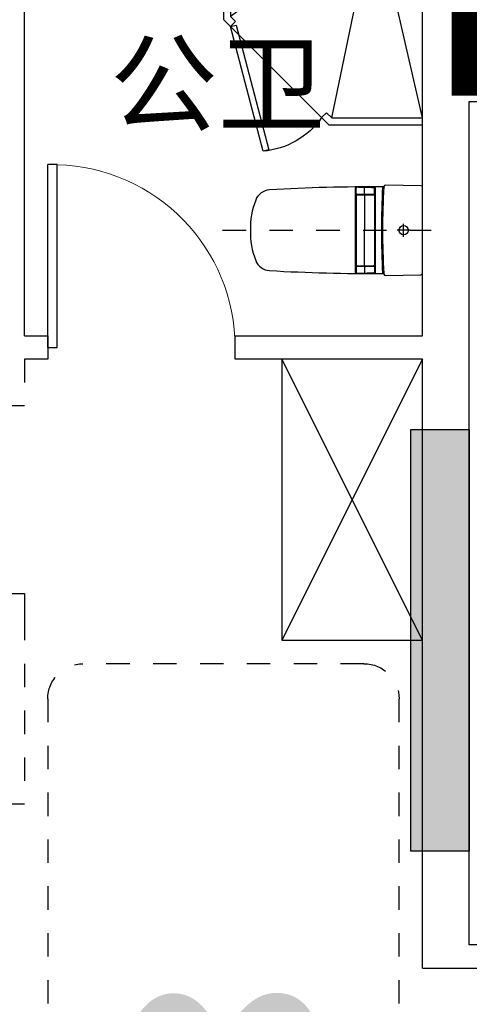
# Model space of a CAD drawing. Header units: millimetres. Extents: x 296296 to 297283, y 219875 to 220035.
# Tile 156 of 256: x 296893.9 to 296895.82, y 220015.3 to 220019.5. Entities that reach past the tile are written whole.
import ezdxf

# ---------------------------------------------------------------- set-up
doc = ezdxf.new("R2010")
doc.units = ezdxf.units.MM
for name, pattern in [('-DASH', [0.35, 0.25, -0.1]), ('185洋房-中间套（报建版）-旧规$0$DASH', [0.35, 0.25, -0.1]), ('185洋房-中间套（报建版）-旧规$0$洋房户型$0$_DASH', [0.6000000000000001, 0.4, -0.2]), ('185洋房-中间套（报建版）-旧规$0$洋房户型$0$DASH', [0.35, 0.25, -0.1])]:
    doc.linetypes.add(name, pattern=pattern)
doc.layers.add('面积-住宅全面积', color=1, linetype='Continuous')
doc.layers.add('面积-计容-住宅-0.5', color=1, linetype='Continuous', lineweight=0)
doc.layers.add('面积-计容-住宅-1', color=1, linetype='Continuous', lineweight=0)
doc.styles.add('dw', font='simhei.ttf')
doc.styles.get("Standard").update_dxf_attribs({"font": 'arial.ttf'})

# ---------------------------------------------------------------- blocks, each defined once
blk = doc.blocks.new('wy53eu64i765i57i78i')
blk.add_hatch(color=253).paths.add_polyline_path([(989374.8548267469, 189058.4377518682), (989374.8548267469, 187258.4381568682), (989124.8548267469, 187258.4381568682), (989124.8548267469, 189058.4377518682)], flags=0)
at = {"color": 253}
blk.add_lwpolyline([(989374.8548267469, 189058.4377518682), (989374.8548267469, 187258.4381568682), (989124.8548267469, 187258.4381568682), (989124.8548267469, 189058.4377518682), (989374.8548267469, 189058.4377518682)], close=True, dxfattribs=at)
blk = doc.blocks.new('sayea5yuteaytuytrauyt')
h = blk.add_hatch()
h.set_pattern_fill('钢筋混凝土', color=253, scale=100)
h.set_pattern_definition([(45, (0, 0), (-176.7766952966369, 176.7766952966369), []), (49.99999999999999, (0, 0), (717.2601826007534, -62.75213498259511), [75, -825]), (355, (0, 0), (-138.751333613, 752.1921337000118), [60, -660]), (100.4514, (59.77168, -5.22934), (578.5093817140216, 689.4395420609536), [63.74019000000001, -701.142112]), (46.1842, (0, 200), (1067.241048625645, -165.5190143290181), [112.5, -1237.5]), (96.63560000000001, (88.936745, 186.206693), (934.6627055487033, 974.1178709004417), [95.610288, -1051.713]), (351.1842, (0, 200), (934.6619451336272, 974.1186009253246), [90, -990]), (21, (100, 150), (596.9070521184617, -402.6188906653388), [75, -825]), (326.0000000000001, (100, 150), (243.3153319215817, 725.150045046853), [60, -660]), (71.4514, (149.742233, 116.448394), (840.22262858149, 322.5304967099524), [63.74019000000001, -701.142112]), (37.5, (0, 0), (12.15985531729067, 332.8938538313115), [0, -652, 0, -670, 0, -662.5]), (7.5, (0, 0), (263.0695374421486, 394.4117118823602), [0, -382, 0, -637, 0, -252.5]), (327.5, (-223, 0), (533.822436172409, -22.55487173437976), [0, -250, 0, -780, 0, -1035]), (317.5, (-323, 0), (583.1861693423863, 100.1049823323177), [0, -325, 0, -518, 0, -735])])
h.paths.add_polyline_path([(1007424.854593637, 89058.43775986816), (1007424.854593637, 87258.43856486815), (1007174.854593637, 87258.43856486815), (1007174.854593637, 89058.43775986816)])
h.paths.add_polyline_path([(1021574.855280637, 89058.43775986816), (1021574.855280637, 87258.43856486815), (1021324.855280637, 87258.43856486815), (1021324.855280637, 89058.43775986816)])
h.paths.add_polyline_path([(989374.8548266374, 89058.43775186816), (989374.8548266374, 87258.43815686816), (989124.8548266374, 87258.43815686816), (989124.8548266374, 89058.43775186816)])
h.paths.add_polyline_path([(1039624.855051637, 89058.43775186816), (1039624.855051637, 87258.43815686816), (1039374.855051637, 87258.43815686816), (1039374.855051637, 89058.43775186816)])
h.paths.add_polyline_path([(1014474.854936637, 87858.43815686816), (1014474.854936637, 84858.43816086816), (1014274.854936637, 84858.43816086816), (1014274.854936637, 87858.43815686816)])
h.paths.add_polyline_path([(1044574.854944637, 92958.43692786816), (1044574.854944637, 91158.43691286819), (1044374.854944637, 91158.43691286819), (1044374.854944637, 92758.43691286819), (1044074.854822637, 92758.43691286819), (1044074.854822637, 92958.43691286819)])
h.paths.add_polyline_path([(984374.8549336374, 92758.43691286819), (984374.8549336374, 91158.43691286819), (984174.8549336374, 91158.43691286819), (984174.8548116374, 92958.43691286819), (984674.8550556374, 92958.43691286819), (984674.8550556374, 92758.43691286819)])
h.paths.add_polyline_path([(1027974.850721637, 92758.43691286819), (1027974.850721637, 91258.40206186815), (1027774.850721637, 91258.40206186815), (1027774.850721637, 92958.43691286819), (1028324.850721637, 92958.43691286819), (1028324.850721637, 92758.43691286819)])
h.paths.add_polyline_path([(1000974.859155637, 92958.43691286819), (1000974.859155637, 91258.40206186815), (1000774.859155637, 91258.40206186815), (1000774.859155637, 92758.43691286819), (1000424.859155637, 92758.43691286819), (1000424.859155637, 92958.43691286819)])
h.paths.add_polyline_path([(1033174.859613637, 92958.43691286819), (1033174.859613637, 91258.40205786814), (1032974.859613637, 91258.40205786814), (1032974.859613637, 92758.43691286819), (1032624.859613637, 92758.43691286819), (1032624.859613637, 92958.43691286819)])
h.paths.add_polyline_path([(995774.8502636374, 92758.43691286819), (995774.8502636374, 91258.40205786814), (995574.8502636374, 91258.40205786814), (995574.8502636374, 92958.43691286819), (996124.8502636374, 92958.43691286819), (996124.8502636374, 92758.43691286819)])
h.paths.add_polyline_path([(1014874.854936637, 80258.43772586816), (1014874.854936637, 80058.43772586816), (1014274.854936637, 80058.43772586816), (1014274.854936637, 81858.43772586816), (1014474.854936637, 81858.43772586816), (1014474.854936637, 80258.43772586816)])
h.paths.add_polyline_path([(1046674.855165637, 92358.43775186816), (1046674.855165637, 90658.43777086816), (1046474.855165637, 90658.43777086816), (1046474.855165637, 92158.43775186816), (1046024.855051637, 92158.43775186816), (1046024.855051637, 92358.43775186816)])
h.paths.add_polyline_path([(982274.8547116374, 92158.43775186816), (982274.8547116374, 90658.43777086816), (982074.8547116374, 90658.43777086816), (982074.8547116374, 92358.43775186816), (982724.8548266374, 92358.43775186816), (982724.8548266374, 92158.43775186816)])
h.paths.add_polyline_path([(1042874.855566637, 80058.43772586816), (1042874.855604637, 79458.43791586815), (1042074.855596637, 79458.43791586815), (1042074.855596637, 79658.43791586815), (1042674.855566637, 79658.43791586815), (1042674.855528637, 80258.43772586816), (1043624.855539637, 80258.43772586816), (1043624.855539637, 80058.43772586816)])
h.paths.add_polyline_path([(1010674.855341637, 80058.43772586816), (1010674.855379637, 79458.43791586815), (1009874.855367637, 79458.43791586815), (1009874.855367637, 79658.43791586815), (1010474.855341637, 79658.43791586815), (1010474.855303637, 80258.43772586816), (1011424.855310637, 80258.43772586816), (1011424.855310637, 80058.43772586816)])
h.paths.add_polyline_path([(1018874.854505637, 79658.43791586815), (1018874.854505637, 79458.43791586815), (1018074.854498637, 79458.43791586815), (1018074.854536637, 80058.43772586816), (1017324.854563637, 80058.43772586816), (1017324.854563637, 80258.43772586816), (1018274.854536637, 80258.43773286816), (1018274.854536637, 79658.43791586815)])
h.paths.add_polyline_path([(986674.8542806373, 79658.43791586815), (986674.8542806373, 79458.43791586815), (985874.8542736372, 79458.43791586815), (985874.8543116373, 80058.43772586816), (985124.8543376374, 80058.43772586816), (985124.8543376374, 80258.43772586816), (986074.8543116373, 80258.43773286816), (986074.8543116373, 79658.43791586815)])
h.paths.add_polyline_path([(1016574.855280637, 92758.43691286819), (1016574.855280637, 91158.43691286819), (1016374.855280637, 91158.43691286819), (1016374.855280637, 92158.43775186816), (1016074.855051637, 92158.43775186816), (1016074.855051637, 92358.43775186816), (1016374.855280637, 92358.43775186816), (1016374.855280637, 92958.43691286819), (1016874.855280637, 92958.43691286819), (1016874.855280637, 92758.43691286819)])
h.paths.add_polyline_path([(1012374.854593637, 92158.43775186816), (1012374.854593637, 91158.43691286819), (1012174.854593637, 91158.43691286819), (1012174.854593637, 92758.43691286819), (1011874.854593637, 92758.43691286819), (1011874.854593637, 92958.43691286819), (1012374.854593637, 92958.43691286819), (1012374.854593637, 92358.43775186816), (1012674.854826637, 92358.43775186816), (1012674.854826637, 92158.43775186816)])
h.paths.add_polyline_path([(1031699.854631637, 87258.43614286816), (1031699.854631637, 86658.43778686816), (1029249.854215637, 86658.43778686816), (1029249.854215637, 87258.43614286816), (1029449.854215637, 87258.43614286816), (1029449.854215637, 86858.43778286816), (1031499.854631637, 86858.43778286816), (1031499.854631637, 87258.43614286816)])
h.paths.add_polyline_path([(999499.8556616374, 87258.43614286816), (999499.8556616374, 86658.43778686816), (997049.8552426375, 86658.43778686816), (997049.8552426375, 87258.43614286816), (997249.8552426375, 87258.43614286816), (997249.8552426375, 86858.43778286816), (999299.8556616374, 86858.43778286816), (999299.8556616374, 87258.43614286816)])
h.paths.add_polyline_path([(1029449.854215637, 89158.43772886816), (1029449.854215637, 88743.43829786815), (1029249.854215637, 88743.43829786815), (1029249.854215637, 89358.43772886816), (1031699.854631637, 89358.43772886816), (1031699.854631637, 88743.43913286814), (1031499.854631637, 88743.43913286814), (1031499.854631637, 89158.43772886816)])
h.paths.add_polyline_path([(999499.8556616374, 89358.43772886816), (999499.8556616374, 88743.43829786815), (999299.8556616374, 88743.43829786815), (999299.8556616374, 89158.43772886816), (997249.8552426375, 89158.43772886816), (997249.8552426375, 88743.43913286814), (997049.8552426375, 88743.43913286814), (997049.8552426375, 89358.43772886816)])
h.paths.add_polyline_path([(1026174.845110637, 92958.43691286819), (1026174.845110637, 90058.43717586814), (1025974.845110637, 90058.43717586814), (1025974.845110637, 92758.43691286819), (1025574.850809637, 92758.43691286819), (1025574.850809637, 92958.43691286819)])
h.paths.add_polyline_path([(1002774.864763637, 92758.43691286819), (1002774.864763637, 90058.43717586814), (1002574.864763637, 90058.43717586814), (1002574.864763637, 92958.43691286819), (1003174.859068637, 92958.43691286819), (1003174.859068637, 92758.43691286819)])
h.paths.add_polyline_path([(993974.8547306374, 92958.43691686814), (993974.8547306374, 90058.44779286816), (993774.8547306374, 90058.44779286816), (993774.8547306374, 92758.43691286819), (993374.8515306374, 92758.43691286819), (993374.8515306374, 92958.43691286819)])
h.paths.add_polyline_path([(1034974.855142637, 92758.43691286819), (1034974.855142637, 90058.44779286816), (1034774.855142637, 90058.44779286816), (1034774.855142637, 92958.43691686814), (1035374.858343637, 92958.43691286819), (1035374.858343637, 92758.43691286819)])
h.paths.add_polyline_path([(1046674.855165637, 83408.43776386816), (1046674.855165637, 80058.43772586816), (1046074.855165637, 80058.43772586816), (1046074.855165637, 80258.43772586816), (1046474.855165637, 80258.43772586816), (1046474.855165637, 83408.43776386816)])
h.paths.add_polyline_path([(982674.8547116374, 80258.43772586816), (982674.8547116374, 80058.43772586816), (982074.8547116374, 80058.43772586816), (982074.8547116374, 83408.43776386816), (982274.8547116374, 83408.43776386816), (982274.8547116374, 80258.43772586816)])
h.paths.add_polyline_path([(1001674.854280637, 89358.43772886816), (1001674.854280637, 86658.43778686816), (1001474.854280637, 86658.43778686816), (1001474.854280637, 89158.43772886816), (1000774.859155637, 89158.43772886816), (1000774.859155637, 89358.43772886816)])
h.paths.add_polyline_path([(1027274.855596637, 89158.43772886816), (1027274.855596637, 86658.43778686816), (1027074.855596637, 86658.43778686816), (1027074.855596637, 89358.43772886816), (1027974.850721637, 89358.43772886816), (1027974.850721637, 89158.43772886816)])
h.paths.add_polyline_path([(995074.8548266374, 89158.43772886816), (995074.8548266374, 86658.43778686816), (994874.8548266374, 86658.43778686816), (994874.8548266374, 89358.43772886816), (995774.8502636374, 89358.43772886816), (995774.8502636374, 89158.43772886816)])
h.paths.add_polyline_path([(1033874.855051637, 89358.43772886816), (1033874.855051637, 86658.43778686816), (1033674.855051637, 86658.43778686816), (1033674.855051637, 89158.43772886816), (1032974.859613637, 89158.43772886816), (1032974.859613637, 89358.43772886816)])
h.paths.add_polyline_path([(989374.8548266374, 92958.43691286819), (989374.8548266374, 92158.43691286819), (988974.8548266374, 92158.43691286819), (988974.8548266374, 92958.43691286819)])
h.paths.add_polyline_path([(1007574.854593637, 92958.43691286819), (1007574.854593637, 92158.43691286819), (1007174.854593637, 92158.43691286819), (1007174.854593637, 92958.43691286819)])
h.paths.add_polyline_path([(995074.8548266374, 79658.43738986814), (995074.8548266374, 79258.43738986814), (994374.8548266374, 79258.43738986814), (994374.8548266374, 79658.43738986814)])
h.paths.add_polyline_path([(1002174.854280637, 79658.43738986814), (1002174.854280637, 79258.43738986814), (1001474.854280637, 79258.43738986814), (1001474.854280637, 79658.43738986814)])
h.paths.add_polyline_path([(1027274.855596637, 79658.43738986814), (1027274.855596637, 79258.43738986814), (1026574.855596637, 79258.43738986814), (1026574.855596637, 79658.43738986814)])
h.paths.add_polyline_path([(1034374.855051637, 79658.43738986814), (1034374.855051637, 79258.43738986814), (1033674.855051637, 79258.43738986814), (1033674.855051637, 79658.43738986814)])
h.paths.add_polyline_path([(1039774.855051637, 92958.43691286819), (1039774.855051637, 92158.43691286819), (1039374.855051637, 92158.43691286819), (1039374.855051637, 92958.43691286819)])
h.paths.add_polyline_path([(1021574.855280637, 92958.43691286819), (1021574.855280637, 92158.43691286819), (1021174.855280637, 92158.43691286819), (1021174.855280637, 92958.43691286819)])
at = {"color": 253}
blk.add_lwpolyline([(1021574.855280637, 89058.43775986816), (1021574.855280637, 87258.43856486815), (1021324.855280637, 87258.43856486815), (1021324.855280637, 89058.43775986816), (1021574.855280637, 89058.43775986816)], close=True, dxfattribs=at)
blk = doc.blocks.new('4uyh5uj6kj67j75rykjtuk7tsik76ykj')
at = {"color": 253}
blk.add_text('公卫', height=337.5886524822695, dxfattribs=at).set_placement((845039.4574468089, 432366.0622743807))
blk = doc.blocks.new('*U1171')
at = {"color": 253}
for p, q in [((599.9999994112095, 150), (-600.0000005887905, 150)), ((-600.0000005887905, 150), (-600.0000005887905, -450)), ((-600.0000005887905, 150), (599.9999994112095, -450)), ((599.9999994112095, 150), (-600.0000005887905, -450)), ((599.9999994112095, -450), (599.9999994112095, 150)), ((-600.0000005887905, -450), (599.9999994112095, -450))]:
    blk.add_line(p, q, dxfattribs=at)
blk = doc.blocks.new('*U1175')
at = {"color": 253}
for p, q in [((850.0000000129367, 0), (1.29366526e-08, 0)), ((1.31927663e-08, -1100.000000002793), (1.29366526e-08, 0)), ((1.29366526e-08, 0), (178.7867965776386, -178.7867965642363)), ((229.0365111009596, -192.4580490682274), (820.0000000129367, 0)), ((820.0000000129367, 0), (820.00000001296, -637.5735931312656)), ((850.0000000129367, 0), (850.0000000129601, -650.0000000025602)), ((1.31927663e-08, -1070.000000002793), (192.4580490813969, -229.0365110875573)), ((387.5735931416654, -1070.000000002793), (212.0454843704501, -227.4755583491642)), ((227.4755583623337, -212.0454843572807), (820.00000001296, -637.5735931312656)), ((850.0000000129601, -650.0000000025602), (400.00000001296, -1100.000000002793)), ((820.00000001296, -637.5735931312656), (798.2411614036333, -659.3324317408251)), ((798.2411614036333, -659.3324317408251), (819.4543648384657, -680.5456351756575)), ((409.332431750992, -1048.241161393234), (387.5735931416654, -1070.000000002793)), ((409.332431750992, -1048.241161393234), (430.5456351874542, -1069.454364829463)), ((387.5735931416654, -1070.000000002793), (1.31927663e-08, -1070.000000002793)), ((400.00000001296, -1100.000000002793), (1.31927663e-08, -1100.000000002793))]:
    blk.add_line(p, q, dxfattribs=at)
blk.add_lwpolyline([(680.4165416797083, -1212.681410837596), (819.4543648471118, -680.5456351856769), (794.8942521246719, -674.128504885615), (655.8564289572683, -1206.26428053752)], close=True, dxfattribs=at)
blk.add_circle((200.0000000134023, -200), 29.99999999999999, dxfattribs=at)
blk.add_arc((711.0461887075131, -869.6722701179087), 344.3739913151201, 215.4597706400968, 264.8971999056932, dxfattribs=at)
blk = doc.blocks.new('185洋房-中间套（报建版）-旧规$0$洋房户型$0$13c')
at = {"color": 253, "linetype": '185洋房-中间套（报建版）-旧规$0$洋房户型$0$DASH'}
for p, q in [((89521.18999350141, 114520.9816541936), (89521.20321187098, 115411.3876496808)), ((89548.82875787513, 115294.1480379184), (89493.50966866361, 115294.1480379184)), ((89548.82875786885, 115294.1474457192), (89493.54184648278, 115294.1474457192))]:
    blk.add_line(p, q, dxfattribs=at)
at = {"color": 253}
for p, q in [((89521.17770799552, 115321.8075812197), (89521.19289635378, 115266.4885034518)), ((89705.95152516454, 115173.5558113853), (89335.91642230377, 115173.5558113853)), ((89364.83589357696, 115169.0022681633), (89342.82677173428, 115169.0022681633)), ((89367.83589357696, 115094.2650665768), (89367.83589357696, 115166.0022681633)), ((89369.93430123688, 115094.2650665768), (89369.93430123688, 115166.0022681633)), ((89372.93430123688, 115169.0022681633), (89669.47134217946, 115168.9950308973)), ((89672.46769411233, 115094.2576829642), (89672.47119574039, 115165.9948844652)), ((89674.56610176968, 115094.257580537), (89674.56960339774, 115165.9947820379)), ((89677.56974982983, 115168.9946355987), (89699.57887164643, 115168.993561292)), ((89366.13573895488, 115126.9421309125), (89339.76872953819, 115126.9421309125)), ((89372.10712295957, 115126.9421309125), (89521.36898544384, 115126.9421309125)), ((89670.29646742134, 115126.9348533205), (89521.03460511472, 115126.9421390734)), ((89676.26785141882, 115126.934561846), (89702.63486080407, 115126.9332748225)), ((89701.52725234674, 115088.8262331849), (89340.87453606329, 115088.8350352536)), ((89364.83589357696, 115091.2650665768), (89340.92174534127, 115091.2650665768)), ((89372.93430123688, 115091.2650665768), (89669.46754768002, 115091.2578294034)), ((89677.56595533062, 115091.2574341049), (89701.48010353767, 115091.2562668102)), ((89521.1904398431, 114639.5558113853), (89521.1904398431, 114639.5558113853))]:
    blk.add_line(p, q, dxfattribs=at)
at = {"color": 253, "elevation": 4.384597e-10}
blk.add_lwpolyline([(89338.07385982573, 115374.5558122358, 0.4095801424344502), (89331.07473857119, 115367.6667251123), (89328.67762249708, 115216.3974893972, 0.3408577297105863), (89333.8617654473, 115209.4797981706, -0.3388656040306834), (89336.05958687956, 115206.5687617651, 0.0166606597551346), (89349.04112700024, 114721.8467915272, 0.2976509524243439), (89392.355204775, 114662.2954906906, 0.1003364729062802), (89521.16322548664, 114639.5558122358, 0.1003364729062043), (89649.97124619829, 114662.2954906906, 0.2976509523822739), (89693.28532397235, 114721.8467915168, 0.0161027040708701), (89705.81229805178, 115206.4329703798, -0.3533940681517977), (89708.16140059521, 115209.3815242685, 0.3568190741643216), (89713.70184006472, 115216.4232588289), (89711.3122820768, 115367.6663945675, 0.4095939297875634), (89704.31315559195, 115374.5558122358)], format="xyb", close=True, dxfattribs=at)
at = {"color": 253}
blk.add_circle((89521.18530217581, 115294.1480379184), 20, dxfattribs=at)
for centre, radius, start, end in [((89518.86931198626, 118504.5399853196), 3305.360900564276, 266.8292517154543, 270.0402224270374), ((89518.86931198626, 118509.5126538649), 3305.360900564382, 266.8298459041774, 270.0402224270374), ((89523.59031296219, 118512.5470783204), 3308.39538148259, 269.9584258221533, 273.1570464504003), ((89523.59031296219, 118507.5744097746), 3308.395381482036, 269.9584258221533, 273.1576243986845), ((94520.5214039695, 114992.6114435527), 5183.597077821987, 178.0819936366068, 178.902551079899), ((89342.82677173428, 115166.0022681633), 3, 90, 178.0819936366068), ((89364.83589357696, 115166.0022681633), 3, 0, 90), ((89372.93430123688, 115166.0022681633), 3, 90, 180), ((89669.47119574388, 115165.9950309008), 3, 359.9972032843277, 89.99720329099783), ((89677.56960339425, 115165.9946356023), 3, 89.99720329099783, 179.9972032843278), ((89699.57872521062, 115165.9935612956), 3, 1.915209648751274, 89.99720329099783), ((84521.87563561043, 114992.8554699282), 5183.597077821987, 1.094652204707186, 1.915209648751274), ((89340.87462435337, 115091.8350352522), 3, 178.902551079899, 269.9983137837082), ((89340.92174534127, 115094.2650665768), 3, 178.8756706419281, 270), ((89364.83589357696, 115094.2650665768), 3, 270, 0), ((89372.93430123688, 115094.2650665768), 3, 180, 270), ((89669.46769411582, 115094.2578293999), 3, 269.9972032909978, 359.9972032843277), ((89677.56610176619, 115094.2574341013), 3, 179.9972032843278, 269.9972032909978), ((89701.48024997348, 115094.2562668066), 3, 269.9972032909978, 1.121532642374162), ((89701.52725234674, 115091.8262331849), 3, 269.9988895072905, 1.094652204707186)]:
    blk.add_arc(centre, radius, start, end, dxfattribs=at)
blk = doc.blocks.new('185洋房-中间套（报建版）-旧规$0$洋房户型$0$$DorLib2D$00000001')
at = {"color": 253}
for p, q in [((0.45, 0.9750000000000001), (0.5000000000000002, 0.9750000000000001)), ((0.45, 0), (0.45, 0.9750000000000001)), ((0.5, 0), (0.5, 0.9750000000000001)), ((0.5, 0), (0.45, 0))]:
    blk.add_line(p, q, dxfattribs=at)
at = {"color": 253, "lineweight": 13}
blk.add_arc((0.475, 0), 0.975, 91.4692835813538, 180, dxfattribs=at)
blk = doc.blocks.new('185洋房-中间套（报建版）-旧规')
at = {"color": 253, "linetype": 'Continuous'}
for p, q in [((25199.99993213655, 10999.99997974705), (25199.9999321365, 11900.00000026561)), ((26899.99993214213, 9900.00000024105), (26899.99993214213, 11900.00000026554)), ((25199.99993213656, 9900.000000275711), (25199.99993213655, 10999.99997974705)), ((25999.9999321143, 9900.000000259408), (25199.99993213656, 9900.000000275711)), ((25999.99993211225, 9800.0000002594), (25999.9999321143, 9900.000000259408)), ((26899.99993214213, 9900.00000024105), (26799.9999321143, 9900.000000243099)), ((26799.9999321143, 9900.000000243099), (26799.99993211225, 9800.00000024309)), ((25199.99993213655, 9800.000000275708), (25999.99993211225, 9800.0000002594)), ((25199.99993213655, 7199.99997975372), (25199.99993213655, 9800.000000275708)), ((26799.99993211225, 9800.00000024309), (26899.99993214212, 9800.000000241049)), ((25199.99993213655, 7199.99997975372), (22199.9999414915, 7199.999979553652))]:
    blk.add_line(p, q, dxfattribs=at)
at = {"color": 253, "linetype": '185洋房-中间套（报建版）-旧规$0$DASH'}
for p, q in [((26899.99993214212, 9800.000000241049), (26899.99993214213, 9599.999999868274)), ((26899.99993214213, 9599.999999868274), (26999.99993214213, 9599.999999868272)), ((26999.99993214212, 8799.9999998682), (26899.99993214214, 8799.9999998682)), ((26899.99993214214, 8799.9999998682), (26899.99993214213, 8700.000000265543)), ((26899.99985760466, 8700.000000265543), (26899.99985760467, 7900.000000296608)), ((26899.99985760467, 7900.000000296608), (26999.99985760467, 7900.000000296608))]:
    blk.add_line(p, q, dxfattribs=at)
at = {"color": 253}
blk.add_lwpolyline([(22299.99994250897, 7900.004162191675), (22299.99994037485, 7300.001009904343), (24999.99982544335, 7299.999979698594), (25000.00043315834, 10899.99997972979), (24400.00043315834, 10899.99997972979), (24399.99996130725, 7900.002946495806)], close=True, dxfattribs=at)
at = {"color": 253, "linetype": '185洋房-中间套（报建版）-旧规$0$洋房户型$0$_DASH', "ltscale": 0.5}
blk.add_lwpolyline([(25299.99981139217, 6249.999991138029), (25299.99981140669, 8349.99999644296, -0.4142135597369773), (25449.99981005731, 8499.9999964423), (26649.99985577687, 8500.000004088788, -0.4142135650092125), (26799.99985712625, 8350.000004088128), (26799.99985711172, 6249.999998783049, -0.4142135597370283), (26649.99985846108, 6099.999998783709), (25449.99981274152, 6099.999991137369, -0.4142135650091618)], format="xyb", close=True, dxfattribs=at)
at = {"color": 253, "extrusion": (0, 0, -1), "xscale": -1, "zscale": -1, "rotation": 359.9999983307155}
blk.add_blockref('*U1175', (-25200.00012618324, 11899.99994320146), dxfattribs=at)
at = {"color": 253, "xscale": -800, "yscale": -800, "zscale": 100, "rotation": 179.9999999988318}
blk.add_blockref('185洋房-中间套（报建版）-旧规$0$洋房户型$0$$DorLib2D$00000001', (26399.99993211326, 9850.000000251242), dxfattribs=at)
at = {"color": 253, "xscale": -1}
for name, p, rotation in [('185洋房-中间套（报建版）-旧规$0$洋房户型$0$13c', (140574.5524188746, 99871.19990826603), 90.00000166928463), ('*U1171', (25350.0003282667, 9199.999999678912), 90)]:
    blk.add_blockref(name, p, dxfattribs=dict(at, rotation=rotation))

msp = doc.modelspace()

# ---------------------------------------------------------------- block references
at = {"xscale": 0.001, "yscale": 0.001, "zscale": 0.001}
for name, p in [('wy53eu64i765i57i78i', (295906.4483126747, 219828.6962110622)), ('sayea5yuteaytuytrauyt', (295874.2483126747, 219928.6962110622)), ('4uyh5uj6kj67j75rykjtuk7tsik76ykj', (296049.2483126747, 219586.6962110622))]:
    msp.add_blockref(name, p, dxfattribs=at)

# ---------------------------------------------------------------- next in the draw order: block references
at = {"xscale": -0.001, "yscale": 0.001, "zscale": 0.001}
msp.add_blockref('185洋房-中间套（报建版）-旧规', (296920.8231678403, 220008.2546487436), dxfattribs=at)

# ---------------------------------------------------------------- next in the draw order: linework, layer by layer
at = {"layer": '面积-计容-住宅-0.5', "color": 1, "linetype": '-DASH', "const_width": 0.15}
msp.add_lwpolyline([(296900.4731609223, 220021.1046486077), (296900.4731698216, 220021.1046485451), (296902.023167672, 220021.1046573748), (296902.0231676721, 220018.9546575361), (296900.4231596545, 220018.9546577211), (296900.4231620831, 220019.2546404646), (296895.823167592, 220019.2546491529), (296895.8231675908, 220020.3546491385), (296895.6231677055, 220020.3546487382), (296895.6231677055, 220020.9546487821), (296895.5731677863, 220020.9546487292), (296895.5731673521, 220021.7046487), (296900.4731700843, 220021.7046405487), (296900.4731695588, 220021.104653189), (296900.4731609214, 220021.1046531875)], dxfattribs=at)
at = {"layer": '面积-计容-住宅-1', "const_width": 0.15}
msp.add_lwpolyline([(296900.4231608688, 220019.254649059), (296895.8231674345, 220019.2546486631), (296895.8231677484, 220020.3546486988), (296894.023167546, 220020.3546487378), (296894.0231677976, 220021.054648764), (296890.6231678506, 220021.0546486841), (296890.623167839, 220020.4546487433), (296888.6231676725, 220020.4546487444), (296888.623167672, 220014.1546487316), (296888.6231676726, 220014.1546487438), (296888.6231676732, 220009.3546487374), (296892.3231676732, 220009.3546487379), (296892.3231676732, 220008.7546487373), (296895.8231676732, 220008.7546487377), (296895.823167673, 220010.504648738), (296901.3231676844, 220010.5046487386), (296901.3231676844, 220010.5046487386), (296904.7231676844, 220010.504648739), (296904.7231676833, 220015.454648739), (296901.4231676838, 220015.4546487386), (296901.4231676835, 220017.9546487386), (296902.1231676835, 220017.9546487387), (296902.1231676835, 220018.954648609), (296900.4231608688, 220018.9546491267)], close=True, dxfattribs=at)

# ---------------------------------------------------------------- next in the draw order: texts
at = {"layer": '面积-住宅全面积', "color": 1, "style": 'dw', "width": 0.7999999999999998}
msp.add_text('149.62', height=0.9100000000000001, dxfattribs=at).set_placement((296892.2942525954, 220014.4495383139))

doc.saveas('drawing.dxf')
